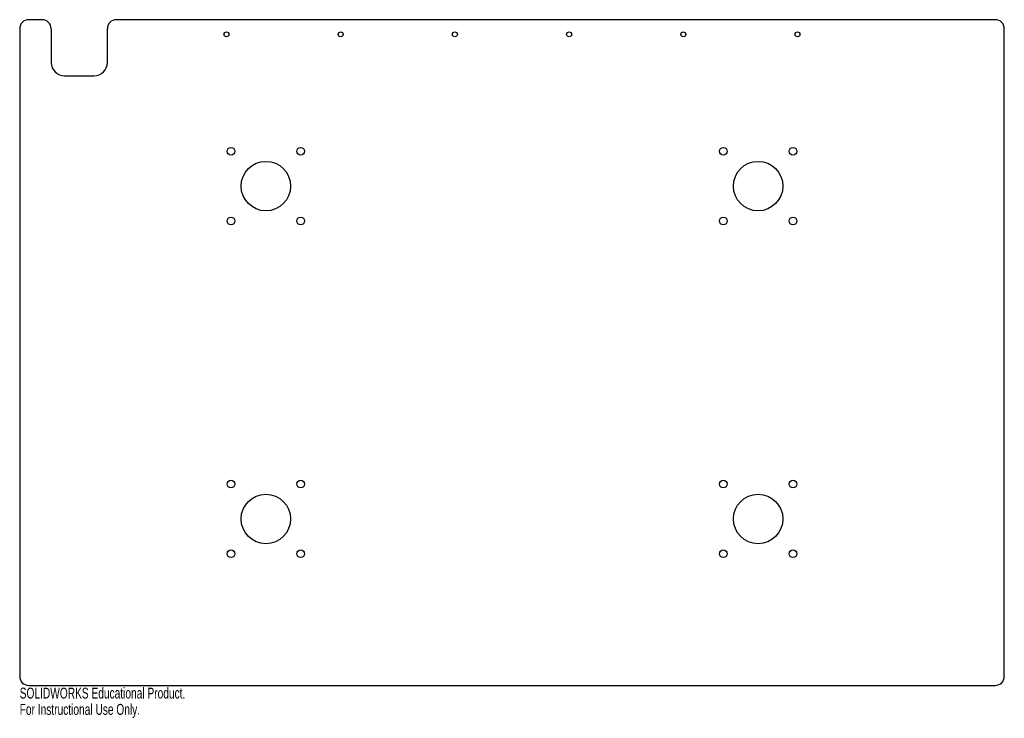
# Model space of a CAD drawing. Header units: millimetres. Extents: x -219 to 219, y -167 to 144.
import ezdxf

# ---------------------------------------------------------------- set-up
doc = ezdxf.new("R2010")
doc.units = ezdxf.units.MM
doc.styles.add('SLDTEXTSTYLE0', font='TXT', dxfattribs={"width": 0.7})

msp = doc.modelspace()

# ---------------------------------------------------------------- linework, layer by layer
at = {"color": 7, "linetype": 'Continuous', "lineweight": 25}
for p, q in [((-209, 143.5), (-215, 143.5)), ((215, 143.5), (-176, 143.5)), ((-219, 139.5), (-219, -148.5)), ((-205, 139.5), (-205, 124.5)), ((-180, 124.5), (-180, 139.5)), ((219, -148.5), (219, 139.5)), ((-199, 118.5), (-186, 118.5)), ((-215, -152.5), (215, -152.5))]:
    msp.add_line(p, q, dxfattribs=at)
for centre, radius in [((-127, 136.97474), 1.1), ((-76.2, 136.97474), 1.1), ((-25.4, 136.97474), 1.1), ((25.4, 136.97474), 1.1), ((76.2, 136.97474), 1.1), ((127, 136.97474), 1.1), ((-125, 85), 1.7), ((-94, 85), 1.7), ((94, 85), 1.7), ((125, 85), 1.7), ((-109.5, 69.5), 11), ((109.5, 69.5), 11), ((-125, 54), 1.7), ((-94, 54), 1.7), ((94, 54), 1.7), ((125, 54), 1.7), ((-125, -63), 1.7), ((-94, -63), 1.7), ((94, -63), 1.7), ((125, -63), 1.7), ((-109.5, -78.5), 11), ((109.5, -78.5), 11), ((-125, -94), 1.7), ((-94, -94), 1.7), ((94, -94), 1.7), ((125, -94), 1.7)]:
    msp.add_circle(centre, radius, dxfattribs=at)
for centre, radius, start, end in [((-215, 139.5), 4, 90, 180), ((-209, 139.5), 4, 0, 90), ((-176, 139.5), 4, 90, 180), ((215, 139.5), 4, 0, 90), ((-199, 124.5), 6, 180, 270), ((-186, 124.5), 6, 270, 0), ((-215, -148.5), 4, 180, 270), ((215, -148.5), 4, 270, 0)]:
    msp.add_arc(centre, radius, start, end, dxfattribs=at)

# ---------------------------------------------------------------- texts
at = {"color": 7, "linetype": 'Continuous', "char_height": 4.83362, "attachment_point": 1, "style": 'SLDTEXTSTYLE0'}
for s, insert in [('SOLIDWORKS Educational Product.', (-219, -153.51957)), ('For Instructional Use Only.', (-219, -160.77))]:
    msp.add_mtext(s, dxfattribs=dict(at, insert=insert))

doc.saveas('drawing.dxf')
